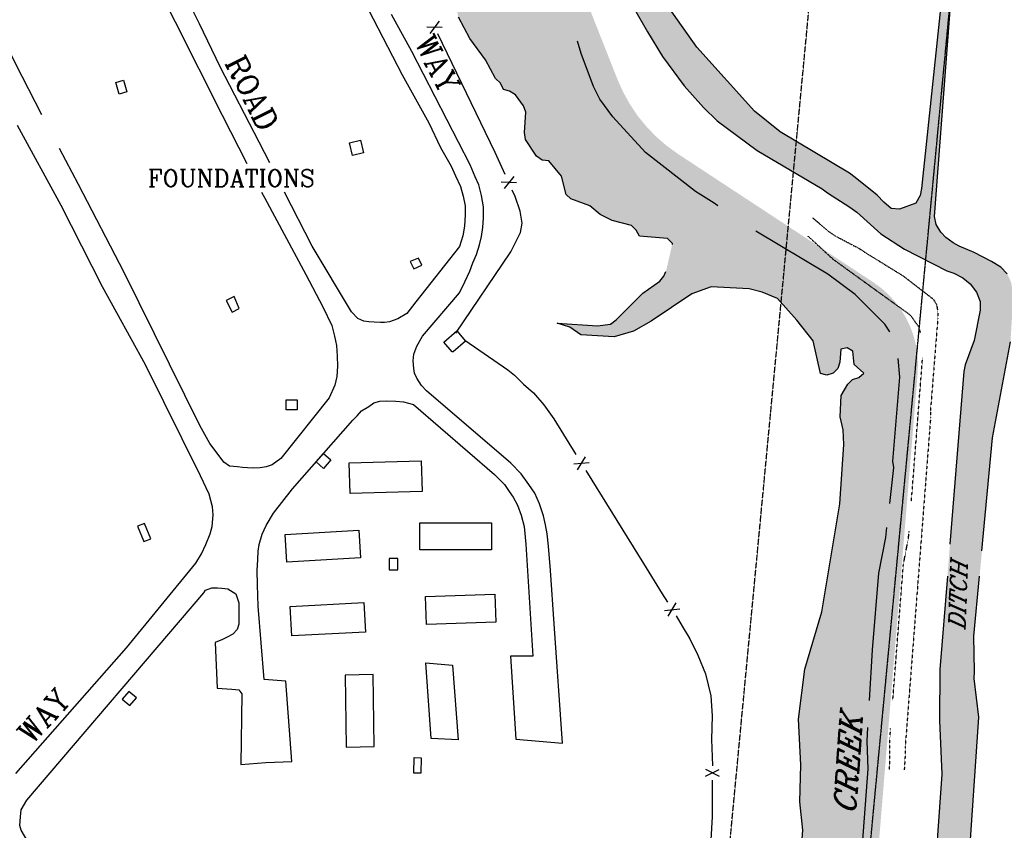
# Model space of a CAD drawing. Header units: feet. Extents: x 0 to 208040, y 0 to 211214.
# Tile 13 of 71: x 194406 to 195549, y 194421 to 195363. Entities that reach past the tile are written whole.
import ezdxf

# ---------------------------------------------------------------- set-up
doc = ezdxf.new("R2010")
doc.units = ezdxf.units.FT
doc.header["$LTSCALE"] = 0.5
doc.header["$MEASUREMENT"] = 0
doc.header["$XCLIPFRAME"] = 0
for name, pattern in [('CENTER2', [1.125, 0.75, -0.125, 0.125, -0.125]), ('HIDDEN2', [0.1875, 0.125, -0.0625]), ('PHANTOM2', [1.25, 0.625, -0.125, 0.125, -0.125, 0.125, -0.125])]:
    doc.linetypes.add(name, pattern=pattern)
doc.layers.get('0').update_dxf_attribs({"linetype": 'CONTINUOUS'})
for name, color, linetype in [('1-OFA', 13, 'CENTER2'), ('F-BRL', 110, 'PHANTOM2'), ('FENCE', 11, 'CONTINUOUS'), ('Future Property Line', 251, 'PHANTOM2'), ('image', 7, 'CONTINUOUS'), ('MA-BLDG', 11, 'CONTINUOUS'), ('MASTER-THIN', 11, 'CONTINUOUS'), ('MISC-UTILITY', 11, 'CONTINUOUS'), ('R-DIRT', 11, 'HIDDEN2'), ('R-PAVED', 11, 'CONTINUOUS'), ('R-PAVED-T', 1, 'CONTINUOUS'), ('RIVER', 11, 'CONTINUOUS'), ('TEXT', 1, 'CONTINUOUS'), ('Water', 5, 'CONTINUOUS')]:
    doc.layers.add(name, color=color, linetype=linetype)
doc.styles.add('CVFONT05', font='ROMANC')
picture_1 = doc.add_image_def('image1.jpg', size_in_pixel=(2000, 2400))

# ---------------------------------------------------------------- blocks, each defined once
blk = doc.blocks.new('FENCTICK', base_point=(196004.4, 202230.9))
for p, q in [((196000.4, 202222.9), (196008.4, 202238.9)), ((196008.4, 202222.9), (196000.4, 202238.9))]:
    blk.add_line(p, q)

msp = doc.modelspace()

# ---------------------------------------------------------------- hatches: boundary and pattern name
at = {"layer": 'Water'}
h = msp.add_hatch(dxfattribs=at)
h.set_pattern_fill('DOTS', color=256, scale=200, angle=20, style=0)
h.paths.add_polyline_path([(194901.5, 192617.1), (194884.6, 192617.9), (194838.7, 192611.7), (194784.8, 192596.9), (194769.3, 192594.1), (194761.9, 192595), (194755.1, 192598.8), (194743.5, 192619.2), (194739.9, 192634.3), (194739.8, 192642.3), (194743, 192674.2), (194754.2, 192701.4), (194767.5, 192746.5), (194775.5, 192762.2), (194782.8, 192771.4), (194791.6, 192778.9), (194809.3, 192789.6), (194816.5, 192792.3), (194847.9, 192795.6), (194864.2, 192799.3), (194885.3, 192808.9), (194895.2, 192820.7), (194905.1, 192839.8), (194907.3, 192858.1), (194900.1, 192892), (194898.3, 192911), (194900.5, 192977.5), (194904.3, 193012.8), (194899.3, 193036), (194899.6, 193055.6), (194909.4, 193078.1), (194909.3, 193085.6), (194924.3, 193092.5), (194938.9, 193111.2), (194941.2, 193118.7), (194935.6, 193124.2), (194921, 193129.4), (194916.4, 193157.3), (194938.3, 193209.2), (194955.1, 193237.5), (194990.9, 193266.3), (194988, 193273.3), (194980.5, 193274.6), (194981.6, 193297.4), (194987.2, 193302.4), (194990.6, 193309.7), (194991.1, 193333), (195013.8, 193366.3), (195021, 193380.8), (195026.9, 193385.6), (195034.2, 193383.8), (195041, 193387.2), (195047, 193402.3), (195048.3, 193410), (195044.4, 193416.6), (195046, 193424.2), (195040.9, 193439.2), (195045.7, 193465.1), (195075.2, 193547), (195083.5, 193559.9), (195087.8, 193583.2), (195086.9, 193590.8), (195088.2, 193598.2), (195096.6, 193612.8), (195099, 193620.9), (195106.1, 193669.2), (195124, 193719), (195139.2, 193752.4), (195155, 193803.1), (195189, 193878.9), (195198.8, 193894.9), (195214.8, 193916.2), (195240.6, 193945.3), (195243.2, 193952.4), (195248.3, 193982.3), (195258.1, 194106.9), (195262, 194125.2), (195279.2, 194177.2), (195291.5, 194241.4), (195301.2, 194275.3), (195306.6, 194302.9), (195315.4, 194421.6), (195312, 194454.2), (195313.1, 194497.5), (195310.5, 194550.4), (195317.6, 194608.3), (195337.4, 194675.2), (195358.5, 194800.4), (195362.9, 194869.5), (195362.2, 194886.4), (195358.7, 194901.7), (195360.1, 194926.4), (195367.7, 194939.6), (195373.1, 194944.9), (195380.3, 194947.4), (195386.2, 194952.2), (195375, 194962.3), (195373.7, 194977.7), (195367, 194981.8), (195359.6, 194980.3), (195358.6, 194965.1), (195356, 194957.6), (195350.6, 194952.2), (195343.4, 194949.8), (195336, 194951.9), (195327.5, 194989.7), (195308.6, 195013.8), (195285.9, 195038.9), (195268.3, 195046.5), (195253.2, 195050.3), (195209.1, 195052.7), (195186.6, 195044.3), (195139.4, 195012.7), (195118.7, 195001), (195096.4, 194994.5), (195057.7, 194996.8), (195044.9, 195005.6), (195030.4, 195010.2), (195077.1, 195007.3), (195092.3, 195009.1), (195098.9, 195014.1), (195129.7, 195045.3), (195149.4, 195059.1), (195154.1, 195065), (195156.6, 195070.4), (195164.1, 195103), (195158.5, 195108.7), (195125.7, 195111.6), (195121.9, 195118.4), (195116.6, 195123.8), (195094.2, 195129.8), (195080.2, 195136.7), (195068.2, 195146.7), (195046.3, 195154.7), (195040.7, 195159.9), (195035.3, 195181.1), (195020.7, 195199.1), (195012.7, 195199.9), (195006.3, 195204.5), (194993.5, 195223.8), (194992.4, 195231.9), (194993.8, 195255.3), (194991.1, 195262.8), (194981.8, 195275.6), (194975.1, 195279.9), (194967.8, 195281.7), (194964.6, 195289.2), (194958.8, 195294.7), (194947.2, 195316.4), (194928.8, 195341.2), (194915.7, 195365.8), (194911.3, 195383.4), (194907.3, 195428.1), (194895, 195437.9), (194894, 195456.5), (194895.5, 195472.2), (194886.9, 195493.7), (194870.7, 195514.8), (194855.6, 195616.3), (194852.2, 195623.8), (194847.1, 195629.5), (194844.5, 195636.7), (194842.7, 195646.4), (194829.9, 195677.5), (194827.4, 195694.4), (194830.6, 195747.4), (194834.9, 195754.3), (194845.5, 195765.5), (194846.7, 195776.9), (194842.7, 195892.3), (194845.3, 195899.4), (194892, 195948.7), (194914.7, 195985.5), (194927, 195998.9), (194938.2, 196013.3), (194957.3, 196032.8), (194962.7, 196039.3), (194969.2, 196046), (194982.4, 196062.4), (194994.7, 196074.1), (195002.4, 196083.2), (195029.1, 196110.1), (195057.4, 196131.5), (195065.2, 196135), (195073.7, 196137.4), (195144.7, 196161.9), (195164.9, 196167.8), (195173, 196171), (195182.9, 196176.2), (195189.6, 196181.2), (195194.8, 196188.6), (195199.2, 196198), (195204.6, 196216.3), (195207.8, 196224.7), (195212.7, 196234.1), (195220.6, 196245.5), (195234.7, 196260.7), (195255.5, 196276.4), (195263.4, 196280.2), (195282.5, 196286.8), (195303.3, 196295.7), (195322.9, 196301.1), (195342.5, 196303.5), (195350.7, 196305.6), (195358.3, 196309.7), (195366.3, 196315.1), (195373.6, 196321.1), (195379.5, 196329), (195382.7, 196338.2), (195387.2, 196386.4), (195389.4, 196441.9), (195402.8, 196548.7), (195409.7, 196577.8), (195410.9, 196586), (195412.8, 196616.3), (195411.8, 196624.6), (195408.4, 196632.7), (195395.6, 196650.9), (195389.5, 196657.4), (195382.9, 196662.6), (195366.9, 196668.8), (195341.6, 196671.4), (195333.1, 196671.6), (195312.5, 196669), (195293.7, 196670.4), (195284.8, 196670), (195277.5, 196665.9), (195270.1, 196659.1), (195241.5, 196635.1), (195226.3, 196617.4), (195192.9, 196571.4), (195187, 196565.5), (195178, 196558.9), (195168.6, 196553.1), (195158.7, 196548.2), (195150.2, 196542), (195126.3, 196520.3), (195096.2, 196499.8), (194977.2, 196435.4), (194951, 196425), (194942.3, 196423.5), (194923.1, 196422.1), (194915.2, 196420), (194896.8, 196413.1), (194881.8, 196404.1), (194868.2, 196393.6), (194860.4, 196390.6), (194852.1, 196389.6), (194827.2, 196388.4), (194819, 196389), (194793.8, 196394.7), (194775.6, 196396.8), (194766.8, 196396.4), (194758.8, 196393.8), (194739.2, 196393.3), (194730.8, 196394.2), (194721.3, 196397.3), (194689.7, 196402.8), (194672.5, 196408.4), (194650.8, 196413.1), (194601.7, 196426.1), (194593.8, 196429.2), (194569, 196445.6), (194554.8, 196458.2), (194549.5, 196464.8), (194545, 196475.5), (194540.6, 196504.3), (194538.6, 196512.8), (194531.3, 196531.3), (194526.1, 196538.2), (194517.4, 196546.1), (194506.8, 196552.5), (194496.2, 196555.6), (194487.2, 196556.7), (194479.2, 196558.4), (194463, 196563.6), (194457.2, 196570), (194459.2, 196578), (194468.2, 196579.8), (194477.6, 196580.3), (194486.3, 196579.3), (194497.8, 196576.9), (194506, 196573.5), (194562.7, 196535.9), (194601.9, 196514.1), (194610.1, 196511.2), (194632.4, 196508.6), (194641.1, 196508.5), (194651.1, 196509), (194658.6, 196512.5), (194667.2, 196513.1), (194688.5, 196504.4), (194695.8, 196500.5), (194713.6, 196488.3), (194721.7, 196484.6), (194744.8, 196480), (194835.1, 196469.6), (194843.4, 196469.5), (194855.6, 196470.3), (194865.9, 196471.9), (194898.8, 196482.9), (194917.5, 196485.7), (194926, 196485.6), (194938, 196486.4), (194949.7, 196490.8), (194955.8, 196498.4), (194962.2, 196503.7), (195007.7, 196526.2), (195030.2, 196540.7), (195037.8, 196543.9), (195047.7, 196546.4), (195056.4, 196547.8), (195067.4, 196552.9), (195096.5, 196574.3), (195103.9, 196578.9), (195114.3, 196583.2), (195125.7, 196589.3), (195131.6, 196595.3), (195134.7, 196605.6), (195138.7, 196613.4), (195159.3, 196637.7), (195172.3, 196649.7), (195180.5, 196654.2), (195190.6, 196658.6), (195197.9, 196662.4), (195203, 196680.5), (195241.4, 196717.9), (195248.4, 196723.7), (195269.4, 196746.3), (195274.9, 196753.1), (195281.6, 196763.8), (195287.1, 196775.6), (195289.5, 196787.1), (195294, 196833.9), (195293.7, 196843.3), (195283.8, 196888.4), (195281.4, 196896.4), (195276.7, 196907.3), (195270.6, 196916.6), (195255.4, 196930.7), (195238.5, 196943.6), (195135.5, 197011.3), (195082.1, 197049), (194964.6, 197115), (194957.7, 197119.7), (194950.2, 197126), (194942.5, 197135.2), (194917.7, 197177.6), (194899.4, 197203.1), (194890.8, 197218.6), (194887.6, 197227), (194880.6, 197249.2), (194877.4, 197257.3), (194873.8, 197269), (194870.8, 197281.7), (194871.1, 197293.8), (194869.4, 197305.2), (194864.3, 197315.4), (194862.5, 197323.9), (194863, 197338.4), (194864.6, 197352.2), (194865, 197367.3), (194863, 197381.3), (194862.7, 197409.4), (194869, 197459.5), (194875.2, 197487.1), (194876.3, 197496.3), (194876.4, 197500), (194905.9, 197500), (194908.4, 197484.4), (194912.7, 197425.9), (194912.2, 197383.3), (194916.1, 197319.1), (194916.3, 197304.2), (194920.6, 197275.1), (194931.4, 197234.9), (194937.9, 197217.6), (194946.8, 197201.5), (194961, 197184.2), (194964.6, 197181.9), (195024.4, 197144.5), (195124, 197102.8), (195200.1, 197078.1), (195232, 197063.7), (195279, 197033.3), (195317, 197007.4), (195338, 196986.6), (195364.7, 196953.8), (195369.2, 196946.7), (195378.9, 196926.4), (195386.4, 196907.6), (195409.8, 196833.8), (195413.8, 196816.5), (195449.9, 196699.7), (195484.2, 196630.3), (195491.6, 196608.6), (195506.2, 196554.1), (195507.7, 196545.4), (195508.1, 196536.6), (195497.8, 196435.7), (195492.1, 196414.4), (195488.9, 196405.7), (195483.3, 196395.1), (195430.4, 196320.1), (195393.9, 196277.8), (195387.8, 196272.2), (195361.4, 196245.8), (195350.4, 196236.7), (195312, 196199.3), (195299.7, 196189.7), (195291.1, 196184.1), (195266.4, 196163.3), (195228.8, 196130), (195204.8, 196110.6), (195114.5, 196037.6), (195063.7, 196001.9), (195056.1, 195998.6), (195032, 195982.2), (195019.4, 195971.3), (195003.9, 195951.9), (194992.8, 195938.7), (194967.2, 195896.4), (194954.5, 195866.3), (194946.3, 195841.3), (194940, 195805), (194935.2, 195725.1), (194940.4, 195631.9), (194942.3, 195624), (194949.7, 195601), (194955, 195584.6), (194969.6, 195545.8), (194979.3, 195518), (194993.7, 195481.5), (195034.3, 195388.9), (195053.8, 195338.1), (195058.1, 195323.5), (195072.6, 195285.3), (195079.7, 195270.6), (195094.7, 195249.9), (195132.8, 195208.8), (195190.7, 195163.4), (195212.4, 195149.9), (195261, 195117.1), (195344.6, 195067.3), (195376.3, 195043.5), (195410.8, 195009.4), (195416.4, 195000.4), (195428, 194947.6), (195419.8, 194850.2), (195421, 194842.6), (195413.1, 194773), (195411.8, 194761.3), (195403.8, 194720.1), (195396.3, 194630.9), (195392.9, 194572.2), (195390.2, 194524.8), (195391.2, 194492.6), (195380.1, 194342.8), (195372.9, 194284.9), (195362.3, 194189.3), (195351.6, 194122.2), (195349.2, 194106.7), (195344.4, 194085.3), (195321.6, 194031.4), (195295.1, 193934), (195278.3, 193905), (195267.6, 193893), (195252.1, 193850), (195235.7, 193809.3), (195218.2, 193760.8), (195198.4, 193723.9), (195190.4, 193705.2), (195174.9, 193705.5), (195167.5, 193703.5), (195160.1, 193689.8), (195156.8, 193666.8), (195161.8, 193660.8), (195176.4, 193654.9), (195182, 193649.7), (195167.5, 193604.7), (195160.3, 193567.2), (195126.1, 193443.6), (195124.4, 193433.6), (195087.7, 193292.3), (195072.3, 193239.6), (195019.8, 193082), (194985.8, 192997.4), (194965.6, 192956.8), (194955.1, 192903.3), (194953.2, 192865.5), (194955.4, 192853.7), (194953.2, 192832.5), (194951, 192825.9), (194949, 192819.5), (194947.6, 192804.3), (194932, 192768.4), (194921.6, 192738.9), (194907.3, 192678.3), (194906.3, 192662.1), (194908.2, 192654.4), (194919.5, 192642)])
h = msp.add_hatch(dxfattribs=at)
h.set_pattern_fill('DOTS', color=256, scale=200, angle=20, style=0)
h.paths.add_polyline_path([(195520.7, 194716.6), (195523.4, 194746.1), (195535.6, 194877.2), (195556.5, 194988.7), (195559.6, 195038.3), (195559.3, 195046.9), (195557.2, 195058.1), (195552.7, 195067.7), (195545.3, 195075.3), (195534.3, 195082.2), (195514.3, 195092.6), (195496.8, 195099.7), (195489.8, 195103.8), (195481.5, 195110), (195475.5, 195115.9), (195470.2, 195124.9), (195468.4, 195134.3), (195498.6, 195532.7), (195491.8, 195528.2), (195490.5, 195519), (195453.4, 195166.8), (195451.5, 195158.7), (195446.8, 195149.8), (195427.5, 195142.8), (195418.2, 195143.5), (195409.5, 195151), (195401.6, 195158.9), (195376.5, 195179.7), (195369.6, 195184.5), (195289.1, 195232.7), (195259.4, 195256.7), (195192.3, 195330.9), (195159, 195378.7), (195112.5, 195463.9), (195097.1, 195497.4), (195069.7, 195575.8), (195067.6, 195584.5), (195060.3, 195609.2), (195057.4, 195626.5), (195057.2, 195664.6), (195054.4, 195687.1), (195050.6, 195705.7), (195048.6, 195739.8), (195051.3, 195793.7), (195054.3, 195809.8), (195056.4, 195817.1), (195066.7, 195839.4), (195076.9, 195856.9), (195084.9, 195872.8), (195094.7, 195888.8), (195100, 195895.2), (195158.1, 195945.5), (195173.9, 195953.8), (195184.7, 195966.6), (195199.9, 195974.4), (195235.6, 195998.1), (195247.5, 196011), (195287.6, 196041.6), (195392.9, 196132.8), (195429.5, 196156.4), (195446.4, 196165.2), (195454.2, 196168.1), (195470.6, 196167.9), (195544.3, 196153.9), (195549.9, 196147.5), (195550.6, 196139.2), (195529, 195925.3), (195529.7, 195917), (195536.3, 195912.1), (195539.3, 195931), (195536.4, 195948.9), (195537, 195958.2), (195541.7, 195989.6), (195548.8, 196016.2), (195558.9, 196141.8), (195558.5, 196150.1), (195551.7, 196165.4), (195543.6, 196169.1), (195509, 196176.7), (195471.1, 196181.6), (195463.3, 196185.2), (195458, 196191.6), (195457.8, 196200.1), (195460.7, 196208.1), (195475, 196220.4), (195482.4, 196225.1), (195498.4, 196230.4), (195504.9, 196236), (195532.3, 196271.8), (195568, 196328.8), (195591.1, 196371.5), (195609.7, 196425.9), (195613.8, 196446.6), (195622, 196535.3), (195620.4, 196563.8), (195616.3, 196592.9), (195606.6, 196626.1), (195594.7, 196651.7), (195580.3, 196676.5), (195558.1, 196742), (195526.5, 196806.3), (195524.4, 196814.8), (195523.2, 196832.6), (195546.8, 197085.5), (195541.5, 197092.2), (195531.6, 197001.2), (195530.4, 196966.7), (195525.7, 196949.9), (195517.3, 196895.9), (195510.4, 196890.9), (195501.2, 196916.5), (195489.6, 196939.8), (195472.8, 196979.9), (195440.5, 197022.1), (195420.7, 197041.2), (195390.7, 197062.2), (195317, 197130.9), (195274.5, 197158.3), (195237.3, 197172.5), (195102.4, 197232.8), (195083.5, 197244.9), (195057.7, 197266.6), (195049.4, 197275.8), (195041.9, 197287.1), (195032.9, 197307.3), (195022.2, 197347.9), (195018.2, 197377.2), (195016.6, 197444.7), (195022.2, 197495.5), (195023.5, 197500), (194979.5, 197500), (194977.6, 197487.7), (194974.6, 197445.4), (194975.6, 197360.9), (194985.1, 197290.6), (194998.3, 197259.4), (195008.4, 197244.7), (195019.7, 197234.9), (195038.6, 197222.3), (195113.2, 197189.8), (195154.2, 197166.4), (195256, 197124.7), (195274, 197115.5), (195311, 197090.6), (195377.1, 197030), (195402.6, 197013), (195423.4, 196992.8), (195427.8, 196985.4), (195463.3, 196897.7), (195495.5, 196785.4), (195522.9, 196715.5), (195561.8, 196640.6), (195578.3, 196601.6), (195580.9, 196591.4), (195587.1, 196547), (195587.3, 196525.3), (195578.9, 196454.5), (195567.3, 196403.9), (195563.1, 196393.1), (195546.3, 196362.3), (195522.2, 196331.6), (195507.5, 196309.6), (195461.4, 196257.7), (195448.9, 196241.6), (195416.7, 196207.9), (195403.6, 196196.5), (195382.1, 196182.5), (195335.1, 196141.7), (195310, 196116.8), (195272.2, 196087.1), (195227, 196045.3), (195213.2, 196035.3), (195200.9, 196021.6), (195167.8, 195994.3), (195135.8, 195971.9), (195101.4, 195950.2), (195085.9, 195939.5), (195056.1, 195908.2), (195051.5, 195901.3), (195028.9, 195855.4), (195017.5, 195823), (195009.3, 195791.8), (195006.9, 195770.6), (195005.9, 195730.1), (195007.3, 195706.7), (195023.4, 195608.1), (195036.7, 195561.6), (195044.4, 195525.7), (195062.2, 195477.6), (195079, 195448.5), (195082.4, 195440.9), (195135.3, 195348.7), (195152.6, 195320.3), (195177.7, 195285.9), (195200.1, 195260.8), (195215.9, 195245.6), (195262.3, 195211), (195337.8, 195166.5), (195344.2, 195161.9), (195370.2, 195145.1), (195378, 195139.2), (195405.9, 195114.2), (195433.3, 195096.2), (195482.7, 195071.2), (195490.8, 195068.3), (195501.1, 195063), (195509.6, 195056.1), (195516.9, 195046.5), (195521.6, 195035.6), (195521.2, 195025.3), (195514.5, 194990.2), (195503.9, 194962), (195502.3, 194954.1), (195486.3, 194753.7), (195483.4, 194716.7), (195474.7, 194607.9), (195474.1, 194549.1), (195476.9, 194486.6), (195466.5, 194338.5), (195445.3, 194158.9), (195432.5, 194109), (195392, 193989.3), (195370.5, 193933.8), (195361.9, 193916.7), (195357.9, 193910), (195301.6, 193782.3), (195289.2, 193761.9), (195281.6, 193745), (195271.6, 193709.9), (195266.6, 193684.7), (195264.5, 193677.4), (195259.6, 193662.7), (195256.1, 193647.7), (195252.1, 193641.2), (195247.4, 193635.3), (195247.3, 193627.6), (195200.3, 193438.7), (195194, 193419.6), (195184.7, 193396.8), (195161.9, 193311.6), (195159.3, 193288.2), (195159.4, 193280.2), (195164.1, 193273.5), (195179.8, 193272), (195186.2, 193276.8), (195189.5, 193283.8), (195199.8, 193315.3), (195206.8, 193347.4), (195209.4, 193354.4), (195217.9, 193388.6), (195226.2, 193430.6), (195228.6, 193438.4), (195232.9, 193449.1), (195237.3, 193456.8), (195242.8, 193462.7), (195249.4, 193466.6), (195257.1, 193466.8), (195420.4, 193454.4), (195438.8, 193455.4), (195447, 193457.3), (195454, 193460.3), (195447.6, 193465.3), (195440.2, 193466.9), (195349.4, 193476), (195301.9, 193483.6), (195276.8, 193489.8), (195269.5, 193492.9), (195264.2, 193499.1), (195263.8, 193509.1), (195275.2, 193593.3), (195277.6, 193604.9), (195290.2, 193640.5), (195301, 193679), (195345.7, 193806.6), (195351.6, 193840.3), (195354.8, 193848.3), (195359.5, 193857.9), (195367.9, 193869.1), (195378.5, 193879), (195383, 193885.7), (195421.2, 193952.6), (195447, 194013.3), (195450.6, 194023.8), (195453, 194034.4), (195464.6, 194067.3), (195468.3, 194075.5), (195471.8, 194086), (195475.9, 194102.5), (195479.9, 194133.8), (195495.9, 194199.8), (195519.8, 194552.7), (195514.5, 194597.5), (195514.7, 194605.8), (195514.1, 194646.7)])

# ---------------------------------------------------------------- linework, layer by layer
at = {"layer": '1-OFA'}
msp.add_line((195315.2, 193574.9), (195936.2, 200129.4), dxfattribs=at)
at = {"layer": 'F-BRL'}
msp.add_line((194977.1, 191728.8), (195714.9, 199516.7), dxfattribs=at)
at = {"layer": 'FENCE'}
for points, elevation in [([(194969.9, 195183.1), (194958.2, 195208.7), (194891.6, 195346.4)], 15.4), ([(194912.5, 194998.9), (194976.4, 195093.2), (194987.7, 195115.6), (194989.6, 195126.5), (194987.4, 195140.4), (194981.5, 195157.7), (194978.1, 195165)], 15.4), ([(194922.9, 194990.8), (194973.1, 194956), (194980.6, 194949.9), (194991.3, 194939.5), (195002.6, 194929.3), (195014.8, 194915.6), (195026.5, 194899.1), (195052.1, 194857.8)], 14.4), ([(195063.4, 194839.4), (195130.4, 194731.2), (195152.2, 194696.1), (195158.4, 194686.3)], 14.4), ([(195168.3, 194670.6), (195175.5, 194658.4), (195184.4, 194643.6), (195193.7, 194624.8), (195202.5, 194603.1), (195208.7, 194577.3), (195210.2, 194554.1), (195209.5, 194526.8), (195210.4, 194496.6), (195210.4, 194496.2)], 14.4), ([(195210.3, 194479.4), (195210.2, 194437), (195201.9, 194296.8)], 14.4)]:
    msp.add_lwpolyline(points, dxfattribs=dict(at, elevation=elevation))
at = {"layer": 'Future Property Line', "const_width": 30}
msp.add_lwpolyline([(197369.7, 197224), (197409.9, 195804.9), (197559, 195820.8), (197516.5, 195756), (196712, 195670.3), (196140.7, 194468.6), (196039.7, 193402.7), (195243.3, 193478.2), (195281.8, 193884.5), (195301.5, 193931), (195361.4, 194110.7, 0.059922), (195366.2, 194134.1), (195433.8, 194953.5, 0.2745), (195389.1, 195045.3), (195162.5, 195194.3, -0.154619), (195086.3, 195288.1), (194960.4, 195607.2, -0.089682), (194953.4, 195642.1), (194951.6, 195744.3, -0.227587), (195059.8, 195980.3), (195410.4, 196271.8, 0.316185), (195500.7, 196604.8), (195398.2, 196887.5, 0.217231)], format="xyb", dxfattribs=at)
at = {"layer": 'MA-BLDG'}
for points in [[(194788.8, 194848.1), (194872.4, 194850.5), (194873.4, 194814.9), (194789.8, 194812.5)], [(194871, 194778.4), (194954.1, 194778.4), (194954.1, 194747.1), (194871, 194747.1)], [(194877.5, 194692.9), (194958, 194695.7), (194959.1, 194663.1), (194878.6, 194660.4)], [(194818, 194518.5), (194816.7, 194602.2), (194784.1, 194601.6), (194785.5, 194518)]]:
    msp.add_lwpolyline(points, close=True, dxfattribs=at)
for points, elevation in [([(194714.5, 194764.9), (194800.1, 194770), (194802, 194737.7), (194716.4, 194732.6)], 33.9), ([(194720.3, 194681.4), (194806, 194685.8), (194807.8, 194651.5), (194722.1, 194647.1)], 37.1), ([(194908.9, 194613.2), (194915.2, 194526.2), (194884.1, 194527.9), (194877.7, 194615.7)], 35.4)]:
    msp.add_lwpolyline(points, close=True, dxfattribs=dict(at, elevation=elevation))
at = {"layer": 'MASTER-THIN', "color": 7}
for p, q in [((194664.2, 194579.9, 26.4), (194663.1, 194497.8)), ((194663.1, 194497.8), (194692.1, 194500.2, 15.9))]:
    msp.add_line(p, q, dxfattribs=at)
at = {"layer": 'MISC-UTILITY'}
for points in [[(194526.9, 195292.5), (194530.7, 195279), (194521.6, 195276.5), (194517.8, 195289.9)], [(194801.9, 195223.1), (194805.6, 195208.2), (194792.8, 195205), (194789.2, 195220)], [(194908.3, 194977), (194898.7, 194988.5), (194913.9, 195001.3), (194924, 194989.3), (194909.4, 194977)], [(194715.6, 194921.4), (194728.5, 194921.4), (194728.5, 194909.9), (194715.6, 194909.9)], [(194750.4, 194849.3), (194758.9, 194859), (194767.6, 194851.5), (194759.1, 194841.7)], [(194558.6, 194760), (194551.1, 194777.8), (194543, 194774.5), (194550.6, 194756.6)], [(194845.4, 194723.7), (194845.4, 194737.1), (194835.4, 194737.1), (194835.4, 194723.7)], [(194534.3, 194566.1), (194541.9, 194575.1), (194532.9, 194582.6), (194525.3, 194573.7)]]:
    msp.add_lwpolyline(points, close=True, dxfattribs=at)
for points, elevation in [([(194873, 195077.9), (194869.2, 195085.8), (194859.7, 195082.1), (194863.9, 195073.4)], 14.4), ([(194661.2, 195027.3), (194655.4, 195041.4), (194646.1, 195036.7), (194652.9, 195023.2)], 15.6), ([(194863.8, 194487.8), (194864.2, 194505.7), (194872.5, 194505.5), (194872.1, 194487.6)], 34.9)]:
    msp.add_lwpolyline(points, close=True, dxfattribs=dict(at, elevation=elevation))
at = {"layer": 'R-DIRT', "elevation": 10}
for points in [[(195326.8, 195132.7), (195326.8, 195132.7), (195346.4, 195116.3), (195353.5, 195111.5), (195380.7, 195097.3), (195386.9, 195093.1), (195432.1, 195065.2), (195466.8, 195038.4), (195470.8, 195031.8), (195472, 195023.9), (195472.1, 195015.6), (195463.6, 194908.7), (195463.8, 194901.2), (195434.2, 194517.3), (195434.3, 194509.5), (195433.2, 194491.4)], [(195452, 194999.7), (195449.8, 195006.4), (195441, 195019.1), (195351.1, 195084.1), (195321.6, 195111.3)], [(195441.5, 194803.7), (195454.5, 194970.5)], [(195419.9, 194572.3), (195432.2, 194729.9), (195438.2, 194761.3), (195438.8, 194768.8)], [(195416.2, 194491.4), (195416.6, 194528.7), (195417.4, 194539.4)]]:
    msp.add_lwpolyline(points, dxfattribs=at)
at = {"layer": 'R-PAVED'}
for p, q in [((194861.6, 195325.9, 30.4), (194837.9, 195368.9, 30.4)), ((194929.2, 195194.2, 30.4), (194861.6, 195325.9, 30.4)), ((194935.1, 195180.2, 30.4), (194929.2, 195194.2, 30.4)), ((194939.2, 195171.1, 30.4), (194935.1, 195180.2, 30.4)), ((194942.4, 195158.5, 30.4), (194939.2, 195171.1, 30.4)), ((194944.9, 195145.6, 30.4), (194942.4, 195158.5, 30.4)), ((194944.7, 195132.8, 30.4), (194944.9, 195145.6, 30.4)), ((194944, 195121.6, 30.4), (194944.7, 195132.8, 30.4)), ((194942.5, 195111.1, 30.4), (194944, 195121.6, 30.4)), ((194940.2, 195101.3, 30.4), (194942.5, 195111.1, 30.4)), ((194936.5, 195090, 30.4), (194940.2, 195101.3, 30.4)), ((194932.5, 195080.3, 30.4), (194936.5, 195090, 30.4)), ((194929, 195070.8, 30.4), (194932.5, 195080.3, 30.4)), ((194923.2, 195058.2, 30.4), (194929, 195070.8, 30.4)), ((194916.7, 195045.7, 30.4), (194923.2, 195058.2, 30.4)), ((194874.1, 194995.4, 30.4), (194916.7, 195045.7, 30.4)), ((194867.4, 194983.7, 30.4), (194874.1, 194995.4, 30.4)), ((194863.9, 194974.2, 30.4), (194867.4, 194983.7, 30.4)), ((194863.1, 194966.5, 30.4), (194863.9, 194974.2, 30.4)), ((194863.9, 194957.9, 30.4), (194863.1, 194966.5, 30.4)), ((194864.7, 194952.3, 30.4), (194863.9, 194957.9, 30.4)), ((194867.5, 194946.3, 30.4), (194864.7, 194952.3, 30.4)), ((194872.9, 194938.1, 30.4), (194867.5, 194946.3, 30.4)), ((194878.6, 194931.9, 30.4), (194872.9, 194938.1, 30.4)), ((194976.6, 194847.6, 30.4), (194878.6, 194931.9, 30.4)), ((194811.5, 194913.6, 15.9), (194817.6, 194917.9, 15.9)), ((194817.6, 194917.9, 15.9), (194824.5, 194919.6, 15.9)), ((194824.5, 194919.6, 15.9), (194831.8, 194920.3, 15.9)), ((194831.8, 194920.3, 15.9), (194842.8, 194919.9, 15.9)), ((194842.8, 194919.9, 15.9), (194852, 194918.9, 15.9)), ((194852, 194918.9, 15.9), (194863.6, 194915.8, 15.9)), ((194863.6, 194915.8, 15.9), (194957.5, 194834.6, 15.9)), ((194798.1, 194902.6, 15.9), (194803.3, 194908.5, 15.9)), ((194803.3, 194908.5, 15.9), (194811.5, 194913.6, 15.9)), ((194723.2, 194818, 15.9), (194793.2, 194897.7, 15.9)), ((194793.2, 194897.7, 15.9), (194798.1, 194902.6, 15.9)), ((194988.6, 194835.2, 30.4), (194976.6, 194847.6, 30.4)), ((194957.5, 194834.6, 15.9), (194963.7, 194828.3, 15.9)), ((194997.4, 194822.9, 30.4), (194988.6, 194835.2, 30.4)), ((194963.7, 194828.3, 15.9), (194969.1, 194822.9, 15.9)), ((194701.1, 194789.7, 15.9), (194723.2, 194818, 15.9)), ((194969.1, 194822.9, 15.9), (194974.7, 194814.9, 15.9)), ((194974.7, 194814.9, 15.9), (194979.2, 194808.1, 15.9)), ((195004.2, 194812.9, 30.4), (194997.4, 194822.9, 30.4)), ((195009.7, 194800.4, 30.4), (195004.2, 194812.9, 30.4)), ((194979.2, 194808.1, 15.9), (194984.2, 194798.9, 15.9)), ((195014.4, 194786.7, 30.4), (195009.7, 194800.4, 30.4)), ((194692.5, 194775.5, 15.9), (194701.1, 194789.7, 15.9)), ((194984.2, 194798.9, 15.9), (194988.6, 194787.3, 15.9)), ((194988.6, 194787.3, 15.9), (194991.8, 194774.2, 15.9)), ((195016.6, 194776.3, 30.4), (195014.4, 194786.7, 30.4)), ((194687.7, 194765.4, 15.9), (194692.5, 194775.5, 15.9)), ((194991.8, 194774.2, 15.9), (194993.7, 194753.5, 15.9)), ((195018.5, 194765.8, 30.4), (195016.6, 194776.3, 30.4)), ((194684.2, 194753.4, 15.9), (194687.7, 194765.4, 15.9)), ((195020.1, 194751.2, 30.4), (195018.5, 194765.8, 30.4)), ((194682.6, 194736, 15.9), (194683.3, 194745.4, 15.9)), ((194683.3, 194745.4, 15.9), (194684.2, 194753.4, 15.9)), ((194993.7, 194753.5, 15.9), (195002.2, 194623.7, 15.9)), ((195022.6, 194723.1, 30.4), (195020.1, 194751.2, 30.4)), ((194682.1, 194723, 15.9), (194682.6, 194736, 15.9)), ((194682.3, 194706.4, 15.9), (194682.1, 194723, 15.9)), ((195026.8, 194661.1, 30.4), (195022.6, 194723.1, 30.4)), ((194620.1, 194697.3, 26.4), (194622.1, 194700.4, 26.4)), ((194622.1, 194700.4, 26.4), (194629.3, 194702.8, 26.4)), ((194629.3, 194702.8, 26.4), (194635.8, 194702.8, 26.4)), ((194635.8, 194702.8, 26.4), (194641.1, 194702.4, 26.4)), ((194641.1, 194702.4, 26.4), (194647.8, 194701.8, 26.4)), ((194647.8, 194701.8, 26.4), (194657.1, 194696.1, 26.4)), ((194683.3, 194681.5, 15.9), (194682.3, 194706.4, 15.9)), ((194414.7, 194456.4, 26.4), (194620.1, 194697.3, 26.4)), ((194657.1, 194696.1, 26.4), (194660.6, 194685.5, 26.4)), ((194660.6, 194685.5, 26.4), (194660.8, 194660.7, 26.4)), ((194690.1, 194596.4, 15.9), (194683.3, 194681.5, 15.9)), ((194658.6, 194654.6, 26.4), (194653.9, 194649.2, 26.4)), ((194660.8, 194660.7, 26.4), (194658.6, 194654.6, 26.4)), ((195036.3, 194522.7, 30.4), (195026.8, 194661.1, 30.4)), ((194641.9, 194642.9, 26.4), (194633.3, 194639.3, 26.4)), ((194647.1, 194645.5, 26.4), (194641.9, 194642.9, 26.4)), ((194653.9, 194649.2, 26.4), (194647.1, 194645.5, 26.4)), ((194633.3, 194639.3, 26.4), (194635.7, 194586.4, 26.4)), ((195002.2, 194623.7, 15.9), (194976.2, 194623.7, 15.9)), ((194976.2, 194623.7, 15.9), (194982.1, 194527, 15.9)), ((194715.1, 194594.5, 15.9), (194690.1, 194596.4, 15.9)), ((194635.7, 194586.4, 26.4), (194652.6, 194585.1, 26.4)), ((194652.6, 194585.1, 26.4), (194656.9, 194584.8, 26.4)), ((194656.9, 194584.8, 26.4), (194660.8, 194584.4, 26.4)), ((194660.8, 194584.4, 26.4), (194664.2, 194579.9, 26.4)), ((194722.2, 194501.1, 15.9), (194715.1, 194594.5, 15.9)), ((194982.1, 194527, 15.9), (195036.3, 194522.7, 15.9)), ((194692.1, 194500.2, 15.9), (194722.2, 194501.1, 15.9)), ((194408.1, 194444.9, 26.4), (194414.7, 194456.4, 26.4)), ((194406.4, 194427, 26.4), (194407.2, 194437, 26.4)), ((194407.2, 194437, 26.4), (194408.1, 194444.9, 26.4)), ((194408, 194421.6, 26.4), (194406.4, 194427, 26.4)), ((194613.9, 194069.3, 26.4), (194408, 194421.6, 26.4))]:
    msp.add_line(p, q, dxfattribs=at)
for points, elevation in [([(194462.4, 195869.3), (194476.8, 195702.4), (194479.1, 195680.7), (194481.7, 195658.9), (194485.8, 195638), (194489, 195621.9), (194492.1, 195604.1), (194498, 195583.4), (194504.1, 195561.3), (194508.8, 195542.4), (194514.7, 195521.4), (194523.3, 195500.6), (194532, 195476.6), (194543, 195450.7), (194556.6, 195420), (194586.7, 195360.4), (194641.4, 195252), (194670.1, 195196)], 15.6), ([(194696.5, 195196.6), (194684.3, 195220.6), (194639, 195308.2), (194615.1, 195358.2), (194602.1, 195383.8), (194591.3, 195402.5), (194583.7, 195420.6), (194575.1, 195438.6), (194568.7, 195452.9), (194562.5, 195469.2), (194556.4, 195484.5), (194550.5, 195501.7), (194544.7, 195523.5), (194537.7, 195544.2)], 13.1), ([(194432.1, 195252.3), (194401.6, 195311.9), (194390.1, 195335.1), (194381.9, 195351), (194373.3, 195369.5), (194364.7, 195388.3), (194358.1, 195405.8), (194349.8, 195427.8), (194342.4, 195448), (194335.2, 195471.6), (194332.3, 195480.9)], 15.6), ([(194771.9, 195450.9), (194850.2, 195299), (194881.2, 195243.1), (194894.7, 195214.5), (194907.3, 195192.9), (194912.2, 195181.7), (194918.2, 195169.2), (194921.3, 195158), (194923.4, 195146.5), (194923.6, 195136.2), (194922.8, 195123), (194920.9, 195111.8), (194916.7, 195099.4), (194866, 195035.2), (194855.6, 195021.7), (194845.1, 195015.3), (194835.8, 195012), (194829.7, 195011.2), (194825, 195011.1), (194818, 195011.6), (194811.8, 195012.1), (194805.8, 195012.6), (194799, 195015.9), (194791.6, 195023.5), (194745.7, 195099.9), (194713.7, 195162.7)], 13.1), ([(194401.8, 194487.1), (194530.4, 194633.3), (194610.6, 194731.5), (194617.2, 194742.5), (194622.3, 194753.4), (194627.5, 194765.6), (194629.7, 194774.2), (194630.8, 194787.9), (194630, 194797.2), (194626.1, 194811.6), (194616.1, 194833.2), (194552.2, 194962), (194502.4, 195052.7), (194454.4, 195147), (194403.8, 195240)], 52.1), ([(194687.1, 195162.7), (194690.7, 195155.6), (194738.3, 195066.8), (194758.2, 195029.4), (194768.5, 195007.5), (194771.8, 194995.2), (194774, 194984.5), (194775, 194972.2), (194775.3, 194960.6), (194774.6, 194948.6), (194772.3, 194938.3), (194765.6, 194923.7), (194709.4, 194853.2), (194699.5, 194845.7), (194692.3, 194843.5), (194685.5, 194842.3), (194677.9, 194841.9), (194670.9, 194842.4), (194665, 194842.9), (194659, 194843.4), (194649.8, 194844.1), (194643.4, 194849.1), (194635.7, 194859.3), (194627, 194870.5), (194615.6, 194891.5), (194527.6, 195069.2), (194474.5, 195171.4), (194452.5, 195213.4)], 15.6)]:
    msp.add_lwpolyline(points, dxfattribs=dict(at, elevation=elevation))
at = {"layer": 'RIVER'}
for points, elevation in [([(195552.7, 195067.7), (195545.3, 195075.3), (195534.3, 195082.2), (195514.3, 195092.5), (195496.8, 195099.7), (195489.8, 195103.8), (195481.5, 195109.9), (195475.5, 195115.9), (195470.2, 195124.9), (195468.4, 195134.3), (195498.6, 195532.6)], -5), ([(195490.5, 195519), (195453.4, 195166.8), (195451.5, 195158.7), (195446.8, 195149.8), (195427.5, 195142.8), (195418.2, 195143.5), (195409.5, 195151), (195401.6, 195158.9), (195376.4, 195179.7), (195369.6, 195184.5), (195289.1, 195232.7), (195259.4, 195256.6), (195192.3, 195330.9), (195158.9, 195378.7)], -5), ([(195082.4, 195440.9), (195135.3, 195348.7), (195152.6, 195320.2), (195177.7, 195285.9), (195200, 195260.8), (195215.9, 195245.5), (195262.3, 195211), (195337.8, 195166.4), (195344.2, 195161.9), (195370.2, 195145.1), (195378, 195139.2), (195405.9, 195114.2), (195433.3, 195096.2), (195482.7, 195071.2), (195490.8, 195068.3), (195501.1, 195063), (195509.6, 195056.1), (195516.9, 195046.4), (195521.5, 195035.5), (195521.2, 195025.3), (195514.5, 194990.2), (195503.9, 194962), (195502.3, 194954.1), (195486.3, 194753.6)], -5), ([(195164.1, 195101.9), (195164.1, 195103), (195158.5, 195108.7), (195125.7, 195111.6), (195121.9, 195118.4), (195116.6, 195123.8), (195094.2, 195129.8), (195080.2, 195136.7), (195068.2, 195146.7), (195046.3, 195154.7), (195040.7, 195159.9), (195035.3, 195181.1), (195020.7, 195199.1), (195012.7, 195199.9), (195006.3, 195204.5), (194993.5, 195223.8), (194992.4, 195231.9), (194993.8, 195255.3), (194991.1, 195262.8), (194981.8, 195275.6), (194975.1, 195279.9), (194967.8, 195281.7), (194964.6, 195289.2), (194958.8, 195294.7), (194947.2, 195316.4), (194928.8, 195341.2), (194915.7, 195365.8)], 3.2), ([(195216.8, 195146.8), (195212.4, 195149.9), (195190.7, 195163.4), (195132.8, 195208.8), (195094.7, 195249.9), (195079.7, 195270.6), (195072.6, 195285.3), (195058.1, 195323.5), (195053.8, 195338.1)], 5), ([(195416.4, 195000.4), (195410.8, 195009.4), (195376.3, 195043.5), (195344.6, 195067.3), (195261, 195117.1)], 5), ([(195306.6, 194302.9), (195315.4, 194421.6), (195312, 194454.2), (195313.1, 194497.5), (195310.5, 194550.4), (195317.6, 194608.3), (195337.4, 194675.2), (195358.5, 194800.4), (195362.9, 194869.5), (195362.2, 194886.4), (195358.7, 194901.7), (195360.1, 194926.4), (195367.7, 194939.6), (195373.1, 194944.9), (195380.3, 194947.4), (195386.2, 194952.2), (195375, 194962.3), (195373.7, 194977.7), (195367, 194981.8), (195359.6, 194980.3), (195358.6, 194965.1), (195356, 194957.6), (195350.6, 194952.2), (195343.4, 194949.8), (195336, 194951.9), (195327.5, 194989.7), (195308.6, 195013.8), (195285.9, 195038.9), (195268.3, 195046.5), (195253.2, 195050.3), (195209.1, 195052.7), (195186.6, 195044.3), (195139.4, 195012.7), (195118.7, 195001), (195096.4, 194994.5), (195057.7, 194996.8), (195044.9, 195005.6), (195030.4, 195010.2), (195077.1, 195007.3), (195092.3, 195009.1), (195098.9, 195014.1), (195129.7, 195045.3), (195149.4, 195059.1), (195154.1, 195065), (195156.6, 195070.4)], 3.2), ([(195523.4, 194746.1), (195535.6, 194877.2), (195556.5, 194988.7)], -5), ([(195416.3, 194800.8), (195421, 194842.6), (195419.8, 194850.2), (195428, 194947.6), (195426.3, 194969.3)], 5), ([(195392.9, 194572.2), (195396.3, 194630.9), (195403.8, 194720.1), (195411.8, 194761.3), (195413.1, 194773)], 5), ([(195483.4, 194716.6), (195474.7, 194607.9), (195474.1, 194549), (195476.9, 194486.6), (195466.5, 194338.5)], -5), ([(195495.9, 194199.7), (195519.8, 194552.7), (195514.5, 194597.5), (195514.7, 194605.8), (195514.1, 194646.7), (195520.7, 194716.6)], -5), ([(195357.4, 194153.2), (195362.3, 194189.3), (195372.9, 194284.9), (195380.1, 194342.8), (195391.2, 194492.6), (195390.2, 194524.8), (195391.1, 194540.7)], 5)]:
    msp.add_lwpolyline(points, dxfattribs=dict(at, elevation=elevation))

# ---------------------------------------------------------------- block references
at = {"layer": 'FENCE'}
for p, rotation in [((194887.9, 195354.1), 115.8073745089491), ((194974.2, 195173.7), 114.5617754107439), ((195058.4, 194847.6), 301.7283955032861), ((195163.9, 194677.7), 302.5648538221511), ((195210.4, 194488.1), 269.8074173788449)]:
    msp.add_blockref('FENCTICK', p, dxfattribs=dict(at, rotation=rotation))

# ---------------------------------------------------------------- texts
at = {"layer": 'R-PAVED-T', "style": 'CVFONT05'}
for s, rotation, p in [('WAY', 297.6459, (194863.6, 195336.6)), ('ROAD', 296.8045, (194644.1, 195313.2)), ('WAY', 47.8852, (194420.4, 194520))]:
    msp.add_text(s, height=25, rotation=rotation, dxfattribs=at).set_placement(p)
at = {"layer": 'TEXT', "style": 'CVFONT05'}
msp.add_text('FOUNDATIONS', height=20, dxfattribs=at).set_placement((194555.1, 195168.8))
at = {"layer": 'TEXT', "style": 'CVFONT05', "oblique": 22}
for s, height, rotation, p in [('DITCH', 19, 87.9777, (195503.6, 194652.9)), ('CREEK', 25, 85.944, (195376.1, 194438.9))]:
    msp.add_text(s, height=height, rotation=rotation, dxfattribs=at).set_placement(p)

# ---------------------------------------------------------------- pictures from other files: only their frames are drawn
at = {"layer": 'image'}
image = msp.add_image(picture_1, insert=(189577.4, 187001.2), size_in_units=(14997.8, 17997.4), rotation=0.6, dxfattribs=at)
image.set_boundary_path([(132.996, 330.714), (430.192, 24.765), (1020.87, 15.748), (1441.694, 2.418), (1679.783, 17.58), (1693.604, 9.457), (1619.806, 230.729), (1548.014, 470.558), (1535.763, 774.424), (1569.421, 992.353), (1639.473, 1205.262), (1591.986, 1384.6), (1519.706, 1505.468), (1523.142, 1667.603), (1504.677, 1730.756), (1672.9, 1884.48), (1821.97, 1931.65), (1498.085, 2118.297), (960.466, 2148.074), (673.895, 2165.344), (458.475, 2163.088), (240.59, 2160.806), (87.062, 2055.378), (143.158, 1779.843), (140.638, 1536.635), (138.25, 1280.692), (130.08, 1093.17), (219.456, 785.044), (141.38, 497.97), (132.996, 330.714)])
image.dxf.flags = 15

doc.saveas('drawing.dxf')
